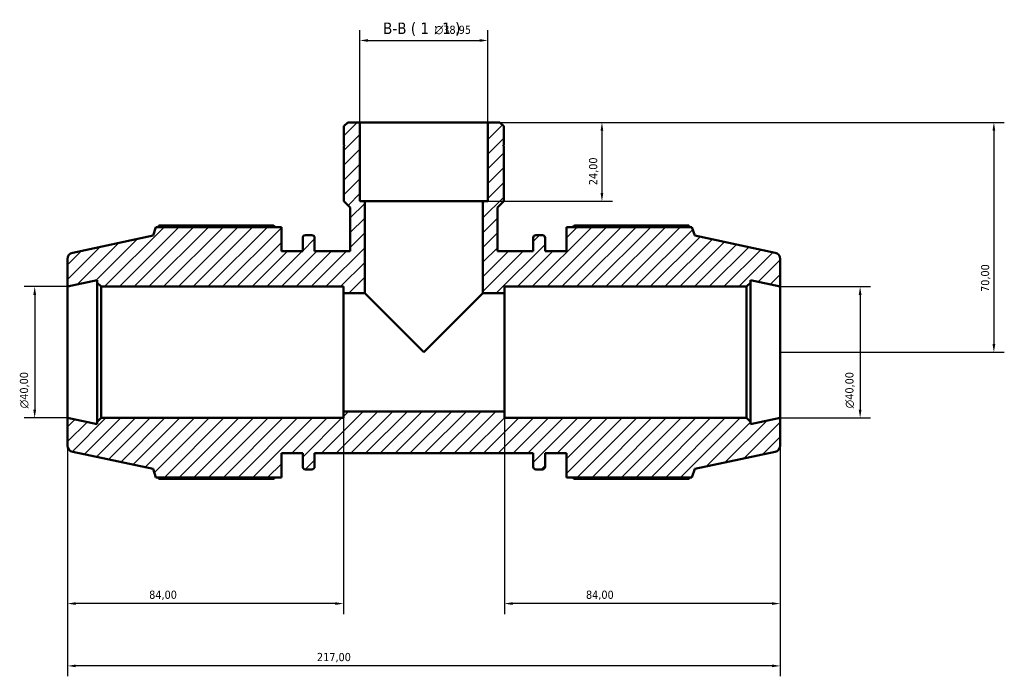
# Model space of a CAD drawing. Header units: millimetres. Extents: x 0 to 931, y 0 to 945.
# Tile 6 of 6: x 317 to 617, y 745 to 945. Entities that reach past the tile are written whole.
import ezdxf

# ---------------------------------------------------------------- set-up
doc = ezdxf.new("R2010")
doc.units = ezdxf.units.MM
for name, color, linetype, lineweight in [('Dimension (ISO)', 7, 'Continuous', 25), ('Hatch (ISO)', 7, 'Continuous', 18), ('Symbol (ISO)', 7, 'Continuous', 25), ('Visible (ISO)', 7, 'Continuous', 50)]:
    doc.layers.add(name, color=color, linetype=linetype, lineweight=lineweight)
doc.styles.add('Label Text (ISO)', font='tahoma.ttf')
doc.styles.add('Note Text (ISO)', font='tahoma.ttf')
doc.dimstyles.new('Default (ISO)', dxfattribs={"dimtxt": 2.5, "dimasz": 2.5, "dimexe": 3.175, "dimexo": 0, "dimgap": 0.762, "dimtad": 1, "dimrnd": 1e-08, "dimzin": 0, "dimtxsty": 'Note Text (ISO)', "dimcen": 0.09, "dimdle": 10, "dimclrd": 256, "dimclre": 256, "dimclrt": 232, "dimazin": 0, "dimtfac": 1.40208, "dimtmove": 0, "dimatfit": 3, "dimfxl": 1, "dimtolj": 1, "dimtzin": 0, "dimlwd": -1, "dimlwe": -1, "dimarcsym": 0})

# ---------------------------------------------------------------- blocks, each defined once
blk = doc.blocks.new('*D7')
at = {"layer": 'Defpoints', "color": 0, "transparency": 16777216}
for p in [(459.51, 938.63), (420.56, 913.67), (459.51, 913.67)]:
    blk.add_point(p, dxfattribs=at)
at = {"layer": 'Dimension (ISO)', "transparency": 16777216}
for p, q in [((420.56, 913.67), (420.56, 941.81)), ((459.51, 913.67), (459.51, 941.81)), ((423.06, 938.63), (457.01, 938.63))]:
    blk.add_line(p, q, dxfattribs=at)
for points in [[(423.06, 939.05), (423.06, 938.21), (420.56, 938.63)], [(457.01, 939.05), (457.01, 938.21), (459.51, 938.63)]]:
    blk.add_solid(points, dxfattribs=at)
at = {"layer": 'Dimension (ISO)', "color": 232, "true_color": 0xca0064, "transparency": 16777216, "insert": (443.35, 943.15), "char_height": 2.5, "attachment_point": 1, "style": 'Note Text (ISO)'}
blk.add_mtext('\\A1;\\fAIGDT|b0|i0;\\H2.5000;\\ln\\fTahoma|b0|i0;\\H2.5000;38,95', dxfattribs=at)
blk = doc.blocks.new('*D8')
at = {"layer": 'Defpoints', "color": 0, "transparency": 16777216}
for p in [(548.53, 863.67), (548.53, 823.67), (572.86, 823.67)]:
    blk.add_point(p, dxfattribs=at)
at = {"layer": 'Dimension (ISO)', "transparency": 16777216}
for p, q in [((548.53, 863.67), (576.04, 863.67)), ((572.86, 861.17), (572.86, 826.17)), ((548.53, 823.67), (576.04, 823.67))]:
    blk.add_line(p, q, dxfattribs=at)
for points in [[(572.44, 861.17), (573.28, 861.17), (572.86, 863.67)], [(572.44, 826.17), (573.28, 826.17), (572.86, 823.67)]]:
    blk.add_solid(points, dxfattribs=at)
at = {"layer": 'Dimension (ISO)', "color": 232, "true_color": 0xca0064, "transparency": 16777216, "insert": (568.34, 826.62), "char_height": 2.5, "attachment_point": 1, "rotation": 90, "style": 'Note Text (ISO)'}
blk.add_mtext('\\A1;\\fAIGDT|b0|i0;\\H2.5000;\\ln\\fTahoma|b0|i0;\\H2.5000;40,00', dxfattribs=at)
blk = doc.blocks.new('*D9')
at = {"layer": 'Defpoints', "color": 0, "transparency": 16777216}
for p in [(464.53, 825.67), (548.53, 823.67), (464.53, 767.15)]:
    blk.add_point(p, dxfattribs=at)
at = {"layer": 'Dimension (ISO)', "transparency": 16777216}
for p, q in [((464.53, 825.67), (464.53, 763.97)), ((548.53, 823.67), (548.53, 763.97)), ((546.03, 767.15), (467.03, 767.15))]:
    blk.add_line(p, q, dxfattribs=at)
for points in [[(467.03, 767.56), (467.03, 766.73), (464.53, 767.15)], [(546.03, 767.56), (546.03, 766.73), (548.53, 767.15)]]:
    blk.add_solid(points, dxfattribs=at)
at = {"layer": 'Dimension (ISO)', "color": 232, "true_color": 0xca0064, "transparency": 16777216, "insert": (489.39, 771.09), "char_height": 2.5, "attachment_point": 1, "style": 'Note Text (ISO)'}
blk.add_mtext('\\A1;84,00', dxfattribs=at)
blk = doc.blocks.new('*D10')
at = {"layer": 'Defpoints', "color": 0, "transparency": 16777216}
for p in [(415.53, 825.67), (331.53, 823.67), (331.53, 767.15)]:
    blk.add_point(p, dxfattribs=at)
at = {"layer": 'Dimension (ISO)', "transparency": 16777216}
for p, q in [((415.53, 825.67), (415.53, 763.97)), ((331.53, 823.67), (331.53, 763.97)), ((413.03, 767.15), (334.03, 767.15))]:
    blk.add_line(p, q, dxfattribs=at)
for points in [[(334.03, 767.56), (334.03, 766.73), (331.53, 767.15)], [(413.03, 767.56), (413.03, 766.73), (415.53, 767.15)]]:
    blk.add_solid(points, dxfattribs=at)
at = {"layer": 'Dimension (ISO)', "color": 232, "true_color": 0xca0064, "transparency": 16777216, "insert": (356.39, 771.09), "char_height": 2.5, "attachment_point": 1, "style": 'Note Text (ISO)'}
blk.add_mtext('\\A1;84,00', dxfattribs=at)
blk = doc.blocks.new('*D11')
at = {"layer": 'Defpoints', "color": 0, "transparency": 16777216}
for p in [(459.51, 913.67), (458.03, 889.67), (494.25, 889.67)]:
    blk.add_point(p, dxfattribs=at)
at = {"layer": 'Dimension (ISO)', "transparency": 16777216}
for p, q in [((459.51, 913.67), (497.42, 913.67)), ((494.25, 911.17), (494.25, 892.17)), ((458.03, 889.67), (497.42, 889.67))]:
    blk.add_line(p, q, dxfattribs=at)
for points in [[(493.83, 911.17), (494.66, 911.17), (494.25, 913.67)], [(493.83, 892.17), (494.66, 892.17), (494.25, 889.67)]]:
    blk.add_solid(points, dxfattribs=at)
at = {"layer": 'Dimension (ISO)', "color": 232, "true_color": 0xca0064, "transparency": 16777216, "insert": (490.31, 894.56), "char_height": 2.5, "attachment_point": 1, "rotation": 90, "style": 'Note Text (ISO)'}
blk.add_mtext('\\A1;24,00', dxfattribs=at)
blk = doc.blocks.new('*D12')
at = {"layer": 'Defpoints', "color": 0, "transparency": 16777216}
for p in [(459.51, 913.67), (548.53, 843.67), (613.59, 843.67)]:
    blk.add_point(p, dxfattribs=at)
at = {"layer": 'Dimension (ISO)', "transparency": 16777216}
for p, q in [((459.51, 913.67), (616.76, 913.67)), ((613.59, 911.17), (613.59, 846.17)), ((548.53, 843.67), (616.76, 843.67))]:
    blk.add_line(p, q, dxfattribs=at)
for points in [[(613.17, 911.17), (614, 911.17), (613.59, 913.67)], [(613.17, 846.17), (614, 846.17), (613.59, 843.67)]]:
    blk.add_solid(points, dxfattribs=at)
at = {"layer": 'Dimension (ISO)', "color": 232, "true_color": 0xca0064, "transparency": 16777216, "insert": (609.65, 862.05), "char_height": 2.5, "attachment_point": 1, "rotation": 90, "style": 'Note Text (ISO)'}
blk.add_mtext('\\A1;70,00', dxfattribs=at)
blk = doc.blocks.new('*D13')
at = {"layer": 'Defpoints', "color": 0, "transparency": 16777216}
for p in [(331.53, 863.67), (321.53, 823.67), (331.53, 823.67)]:
    blk.add_point(p, dxfattribs=at)
at = {"layer": 'Dimension (ISO)', "transparency": 16777216}
for p, q in [((331.53, 863.67), (318.36, 863.67)), ((321.53, 861.17), (321.53, 826.17)), ((331.53, 823.67), (318.36, 823.67))]:
    blk.add_line(p, q, dxfattribs=at)
for points in [[(321.11, 861.17), (321.95, 861.17), (321.53, 863.67)], [(321.11, 826.17), (321.95, 826.17), (321.53, 823.67)]]:
    blk.add_solid(points, dxfattribs=at)
at = {"layer": 'Dimension (ISO)', "color": 232, "true_color": 0xca0064, "transparency": 16777216, "insert": (317.01, 826.62), "char_height": 2.5, "attachment_point": 1, "rotation": 90, "style": 'Note Text (ISO)'}
blk.add_mtext('\\A1;\\fAIGDT|b0|i0;\\H2.5000;\\ln\\fTahoma|b0|i0;\\H2.5000;40,00', dxfattribs=at)
blk = doc.blocks.new('*D15')
at = {"layer": 'Defpoints', "color": 0, "transparency": 16777216}
for p in [(331.53, 823.67), (548.53, 823.67), (331.53, 748.17)]:
    blk.add_point(p, dxfattribs=at)
at = {"layer": 'Dimension (ISO)', "transparency": 16777216}
for p, q in [((331.53, 823.67), (331.53, 745)), ((548.53, 823.67), (548.53, 745)), ((546.03, 748.17), (334.03, 748.17))]:
    blk.add_line(p, q, dxfattribs=at)
for points in [[(334.03, 748.59), (334.03, 747.76), (331.53, 748.17)], [(546.03, 748.59), (546.03, 747.76), (548.53, 748.17)]]:
    blk.add_solid(points, dxfattribs=at)
at = {"layer": 'Dimension (ISO)', "color": 232, "true_color": 0xca0064, "transparency": 16777216, "insert": (407.48, 752.11), "char_height": 2.5, "attachment_point": 1, "style": 'Note Text (ISO)'}
blk.add_mtext('\\A1;217,00', dxfattribs=at)

msp = doc.modelspace()

# ---------------------------------------------------------------- hatches: boundary and pattern name
at = {"layer": 'Hatch (ISO)'}
h = msp.add_hatch(dxfattribs=at)
h.set_pattern_fill('ANSI31', color=256, scale=25.4, style=0)
h.set_pattern_definition([(45, (0, 0), (-2.245064, 2.245064), [])])
edge = h.paths.add_edge_path()
edge.add_ellipse((546.531, 815.292), major_axis=(0.416, -1.956), ratio=1, start_angle=0, end_angle=78)
edge.add_line((548.531, 815.292), (548.531, 823.672))
edge.add_line((548.531, 823.672), (539.49, 821.75))
edge.add_line((539.49, 821.75), (539.49, 822.472))
edge.add_line((539.49, 822.472), (538.29, 823.672))
edge.add_line((538.29, 823.672), (464.531, 823.672))
edge.add_line((464.531, 823.672), (464.531, 825.672))
edge.add_line((464.531, 825.672), (415.531, 825.672))
edge.add_line((415.531, 825.672), (415.531, 823.672))
edge.add_line((415.531, 823.672), (341.773, 823.672))
edge.add_line((341.773, 823.672), (340.573, 822.472))
edge.add_line((340.573, 822.472), (340.573, 821.75))
edge.add_line((340.573, 821.75), (331.531, 823.672))
edge.add_line((331.531, 823.672), (331.531, 815.292))
edge.add_ellipse((333.531, 815.292), major_axis=(-2, 0), ratio=1, start_angle=0, end_angle=78)
edge.add_line((333.115, 813.335), (357.571, 808.137))
edge.add_line((357.571, 808.137), (358.414, 805.542))
edge.add_line((358.414, 805.542), (396.631, 805.542))
edge.add_line((396.631, 805.542), (396.631, 812.922))
edge.add_line((396.631, 812.922), (403.141, 812.922))
edge.add_line((403.141, 812.922), (403.141, 808.802))
edge.add_ellipse((403.941, 808.802), major_axis=(-0.8, 0), ratio=1, start_angle=0, end_angle=90)
edge.add_line((403.941, 808.002), (405.958, 808.002))
edge.add_ellipse((405.958, 808.802), major_axis=(0, -0.8), ratio=1, start_angle=0, end_angle=90)
edge.add_line((406.758, 808.802), (406.758, 812.922))
edge.add_line((406.758, 812.922), (473.305, 812.922))
edge.add_line((473.305, 812.922), (473.305, 808.802))
edge.add_ellipse((474.105, 808.802), major_axis=(-0.8, 0), ratio=1, start_angle=0, end_angle=90)
edge.add_line((474.105, 808.002), (476.121, 808.002))
edge.add_ellipse((476.121, 808.802), major_axis=(0, -0.8), ratio=1, start_angle=0, end_angle=90)
edge.add_line((476.921, 808.802), (476.921, 812.922))
edge.add_line((476.921, 812.922), (483.431, 812.922))
edge.add_line((483.431, 812.922), (483.431, 805.542))
edge.add_line((483.431, 805.542), (521.648, 805.542))
edge.add_line((521.648, 805.542), (522.491, 808.137))
edge.add_line((522.491, 808.137), (546.947, 813.335))
edge = h.paths.add_edge_path()
edge.add_line((464.376, 912.504), (463.208, 913.672))
edge.add_line((463.208, 913.672), (459.507, 913.672))
edge.add_line((459.507, 913.672), (459.507, 889.672))
edge.add_line((459.507, 889.672), (458.031, 889.672))
edge.add_line((458.031, 889.672), (458.031, 861.672))
edge.add_line((458.031, 861.672), (464.531, 861.672))
edge.add_line((464.531, 861.672), (464.531, 863.672))
edge.add_line((464.531, 863.672), (538.29, 863.672))
edge.add_line((538.29, 863.672), (539.49, 864.872))
edge.add_line((539.49, 864.872), (539.49, 865.594))
edge.add_line((539.49, 865.594), (548.531, 863.672))
edge.add_line((548.531, 863.672), (548.531, 872.053))
edge.add_ellipse((546.531, 872.053), major_axis=(2, 0), ratio=1, start_angle=0, end_angle=78)
edge.add_line((546.947, 874.009), (522.491, 879.207))
edge.add_line((522.491, 879.207), (521.648, 881.802))
edge.add_line((521.648, 881.802), (483.431, 881.802))
edge.add_line((483.431, 881.802), (483.431, 874.422))
edge.add_line((483.431, 874.422), (476.921, 874.422))
edge.add_line((476.921, 874.422), (476.921, 878.542))
edge.add_ellipse((476.121, 878.542), major_axis=(0.8, 0), ratio=1, start_angle=0, end_angle=90)
edge.add_line((476.121, 879.342), (474.105, 879.342))
edge.add_ellipse((474.105, 878.542), major_axis=(0, 0.8), ratio=1, start_angle=0, end_angle=90)
edge.add_line((473.305, 878.542), (473.305, 874.422))
edge.add_line((473.305, 874.422), (462.429, 874.422))
edge.add_line((462.429, 874.422), (462.429, 887.725))
edge.add_line((462.429, 887.725), (464.376, 889.672))
edge.add_line((464.376, 889.672), (464.376, 906.472))
edge.add_line((464.376, 906.472), (464.076, 906.472))
edge.add_line((464.076, 906.472), (464.376, 906.772))
edge.add_line((464.376, 906.772), (464.376, 912.504))
edge = h.paths.add_edge_path()
edge.add_line((416.855, 913.672), (415.686, 912.504))
edge.add_line((415.686, 912.504), (415.686, 906.772))
edge.add_line((415.686, 906.772), (415.986, 906.472))
edge.add_line((415.986, 906.472), (415.686, 906.472))
edge.add_line((415.686, 906.472), (415.686, 889.672))
edge.add_line((415.686, 889.672), (417.634, 887.725))
edge.add_line((417.634, 887.725), (417.634, 874.422))
edge.add_line((417.634, 874.422), (406.758, 874.422))
edge.add_line((406.758, 874.422), (406.758, 878.542))
edge.add_ellipse((405.958, 878.542), major_axis=(0.8, 0), ratio=1, start_angle=0, end_angle=90)
edge.add_line((405.958, 879.342), (403.941, 879.342))
edge.add_ellipse((403.941, 878.542), major_axis=(0, 0.8), ratio=1, start_angle=0, end_angle=90)
edge.add_line((403.141, 878.542), (403.141, 874.422))
edge.add_line((403.141, 874.422), (396.631, 874.422))
edge.add_line((396.631, 874.422), (396.631, 881.802))
edge.add_line((396.631, 881.802), (358.414, 881.802))
edge.add_line((358.414, 881.802), (357.571, 879.207))
edge.add_line((357.571, 879.207), (333.115, 874.009))
edge.add_ellipse((333.531, 872.053), major_axis=(-0.416, 1.956), ratio=1, start_angle=0, end_angle=78)
edge.add_line((331.531, 872.053), (331.531, 863.672))
edge.add_line((331.531, 863.672), (340.573, 865.594))
edge.add_line((340.573, 865.594), (340.573, 864.872))
edge.add_line((340.573, 864.872), (341.773, 863.672))
edge.add_line((341.773, 863.672), (415.531, 863.672))
edge.add_line((415.531, 863.672), (415.531, 861.672))
edge.add_line((415.531, 861.672), (422.031, 861.672))
edge.add_line((422.031, 861.672), (422.031, 889.672))
edge.add_line((422.031, 889.672), (420.555, 889.672))
edge.add_line((420.555, 889.672), (420.555, 913.672))
edge.add_line((420.555, 913.672), (416.855, 913.672))

# ---------------------------------------------------------------- linework, layer by layer
at = {"layer": 'Visible (ISO)'}
for p, q in [((416.855, 913.672), (415.686, 912.504)), ((415.686, 912.504), (415.686, 906.772)), ((420.555, 913.672), (416.855, 913.672)), ((420.555, 889.672), (420.555, 913.672)), ((459.507, 913.672), (420.555, 913.672)), ((463.208, 913.672), (459.507, 913.672)), ((459.507, 913.672), (459.507, 889.672)), ((464.376, 912.504), (463.208, 913.672)), ((464.376, 906.772), (464.376, 912.504)), ((415.686, 906.772), (415.986, 906.472)), ((415.986, 906.472), (415.686, 906.472)), ((415.686, 906.472), (415.686, 889.672)), ((464.076, 906.472), (464.376, 906.772)), ((464.376, 906.472), (464.076, 906.472)), ((464.376, 889.672), (464.376, 906.472)), ((415.686, 889.672), (417.634, 887.725)), ((417.634, 887.725), (417.634, 874.422)), ((422.031, 889.672), (420.555, 889.672)), ((422.031, 861.672), (422.031, 889.672)), ((458.031, 889.672), (422.031, 889.672)), ((459.507, 889.672), (458.031, 889.672)), ((458.031, 889.672), (458.031, 861.672)), ((462.429, 887.725), (464.376, 889.672)), ((462.429, 874.422), (462.429, 887.725)), ((358.414, 881.802), (357.571, 879.207)), ((396.631, 881.802), (358.414, 881.802)), ((394.171, 882.25), (359.347, 882.25)), ((396.631, 874.422), (396.631, 881.802)), ((521.648, 881.802), (483.431, 881.802)), ((483.431, 881.802), (483.431, 874.422)), ((520.716, 882.25), (485.891, 882.25)), ((522.491, 879.207), (521.648, 881.802)), ((357.571, 879.207), (333.115, 874.009)), ((403.141, 878.542), (403.141, 874.422)), ((405.958, 879.342), (403.941, 879.342)), ((406.758, 874.422), (406.758, 878.542)), ((473.305, 878.542), (473.305, 874.422)), ((476.121, 879.342), (474.105, 879.342)), ((476.921, 874.422), (476.921, 878.542)), ((546.947, 874.009), (522.491, 879.207)), ((403.141, 874.422), (396.631, 874.422)), ((417.634, 874.422), (406.758, 874.422)), ((473.305, 874.422), (462.429, 874.422)), ((483.431, 874.422), (476.921, 874.422)), ((331.531, 872.053), (331.531, 863.672)), ((548.531, 863.672), (548.531, 872.053)), ((331.531, 863.672), (340.573, 865.594)), ((331.531, 823.672), (331.531, 863.672)), ((340.573, 865.594), (340.573, 864.872)), ((340.573, 864.872), (341.773, 863.672)), ((340.573, 864.872), (340.573, 822.472)), ((341.773, 863.672), (415.531, 863.672)), ((341.773, 823.672), (341.773, 863.672)), ((415.531, 863.672), (415.531, 861.672)), ((464.531, 861.672), (464.531, 863.672)), ((464.531, 863.672), (538.29, 863.672)), ((538.29, 863.672), (539.49, 864.872)), ((538.29, 863.672), (538.29, 823.672)), ((539.49, 864.872), (539.49, 865.594)), ((539.49, 865.594), (548.531, 863.672)), ((539.49, 822.472), (539.49, 864.872)), ((548.531, 823.672), (548.531, 863.672)), ((415.531, 861.672), (422.031, 861.672)), ((415.531, 825.672), (415.531, 861.672)), ((422.031, 861.672), (440.031, 843.672)), ((440.031, 843.672), (458.031, 861.672)), ((458.031, 861.672), (464.531, 861.672)), ((464.531, 825.672), (464.531, 861.672)), ((464.531, 825.672), (415.531, 825.672)), ((415.531, 825.672), (415.531, 823.672)), ((464.531, 823.672), (464.531, 825.672)), ((340.573, 821.75), (331.531, 823.672)), ((331.531, 823.672), (331.531, 815.292)), ((341.773, 823.672), (340.573, 822.472)), ((340.573, 822.472), (340.573, 821.75)), ((415.531, 823.672), (341.773, 823.672)), ((538.29, 823.672), (464.531, 823.672)), ((539.49, 822.472), (538.29, 823.672)), ((548.531, 823.672), (539.49, 821.75)), ((539.49, 821.75), (539.49, 822.472)), ((548.531, 815.292), (548.531, 823.672)), ((333.115, 813.335), (357.571, 808.137)), ((396.631, 805.542), (396.631, 812.922)), ((396.631, 812.922), (403.141, 812.922)), ((403.141, 812.922), (403.141, 808.802)), ((406.758, 808.802), (406.758, 812.922)), ((406.758, 812.922), (473.305, 812.922)), ((473.305, 812.922), (473.305, 808.802)), ((476.921, 808.802), (476.921, 812.922)), ((476.921, 812.922), (483.431, 812.922)), ((483.431, 812.922), (483.431, 805.542)), ((522.491, 808.137), (546.947, 813.335)), ((357.571, 808.137), (358.414, 805.542)), ((403.941, 808.002), (405.958, 808.002)), ((474.105, 808.002), (476.121, 808.002)), ((521.648, 805.542), (522.491, 808.137)), ((358.414, 805.542), (396.631, 805.542)), ((359.347, 805.094), (394.171, 805.094)), ((483.431, 805.542), (521.648, 805.542)), ((485.891, 805.094), (520.716, 805.094))]:
    msp.add_line(p, q, dxfattribs=at)
for centre, radius, start, end in [((403.941, 878.542), 0.8, 90, 180), ((405.958, 878.542), 0.8, 0, 90), ((474.105, 878.542), 0.8, 90, 180), ((476.121, 878.542), 0.8, 0, 90), ((333.531, 872.053), 2, 102, 180), ((546.531, 872.053), 2, 0, 78), ((333.531, 815.292), 2, 180, 258), ((546.531, 815.292), 2, 282, 0), ((403.941, 808.802), 0.8, 180, 270), ((405.958, 808.802), 0.8, 270, 0), ((474.105, 808.802), 0.8, 180, 270), ((476.121, 808.802), 0.8, 270, 0)]:
    msp.add_arc(centre, radius, start, end, dxfattribs=at)
for points, weights in [([(359.347, 882.25), (359.229, 882.024), (359.115, 881.802)], [1, 1.00064695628, 1.00114598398]), ([(394.171, 882.25), (394.535, 882.024), (394.886, 881.802)], [1.01598000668, 1.01400772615, 1.01188933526]), ([(485.177, 881.802), (485.528, 882.024), (485.891, 882.25)], [1.01188933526, 1.01400772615, 1.01598000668]), ([(520.948, 881.802), (520.834, 882.024), (520.716, 882.25)], [1.00114598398, 1.00064695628, 1]), ([(359.115, 805.542), (359.229, 805.32), (359.347, 805.094)], [1.00114598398, 1.00064695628, 1]), ([(394.886, 805.542), (394.535, 805.32), (394.171, 805.094)], [1.01188933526, 1.01400772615, 1.01598000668]), ([(485.891, 805.094), (485.528, 805.32), (485.177, 805.542)], [1.01598000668, 1.01400772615, 1.01188933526]), ([(520.716, 805.094), (520.834, 805.32), (520.948, 805.542)], [1, 1.00064695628, 1.00114598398])]:
    msp.add_rational_spline(points, weights, degree=2, dxfattribs=at)

# ---------------------------------------------------------------- texts
at = {"layer": 'Symbol (ISO)', "insert": (427.592, 939.964), "char_height": 3.5, "attachment_point": 7, "style": 'Label Text (ISO)'}
msp.add_mtext('B-B ( 1 : 1 )', dxfattribs=at)

# ---------------------------------------------------------------- dimensions: what is measured, and where the dimension line sits
at = {"layer": 'Dimension (ISO)'}
for base, p1, p2, angle, picture, middle in [((459.507, 938.631), (420.555, 913.672), (459.507, 913.672), 180, '*D7', (448.883, 938.631)), ((321.531, 823.672), (331.531, 863.672), (331.531, 823.672), 90, '*D13', (321.531, 832.172)), ((572.861, 823.672), (548.531, 863.672), (548.531, 823.672), 90, '*D8', (572.861, 832.172))]:
    dim = msp.add_linear_dim(base=base, p1=p1, p2=p2, angle=angle, text='\\fAIGDT|b0|i0;\\H2.5000;\\ln\\fTahoma|b0|i0;\\H2.5000;<>', dimstyle='Default (ISO)', override={"dimdec": 2, "dimtp": 0, "dimtm": 0, "dimtdec": 2, "dimtofl": 0, "dimatfit": 1}, dxfattribs=at)
    dim.commit()
    dim.dimension.update_dxf_attribs({"geometry": picture, "text_midpoint": middle, "dimtype": 160})
for base, p1, p2, angle, picture, middle in [((494.247, 889.672), (459.507, 913.672), (458.031, 889.672), 270, '*D11', (494.247, 898.672)), ((613.587, 843.672), (459.507, 913.672), (548.531, 843.672), 90, '*D12', (613.587, 866.172)), ((464.531, 767.147), (548.531, 823.672), (464.531, 825.672), 180, '*D9', (493.531, 767.147)), ((331.531, 748.172), (548.531, 823.672), (331.531, 823.672), 180, '*D15', (412.531, 748.172))]:
    dim = msp.add_linear_dim(base=base, p1=p1, p2=p2, angle=angle, dimstyle='Default (ISO)', override={"dimdec": 2, "dimtp": 0, "dimtm": 0, "dimtdec": 2, "dimtofl": 0, "dimatfit": 1}, dxfattribs=at)
    dim.commit()
    dim.dimension.update_dxf_attribs({"geometry": picture, "text_midpoint": middle, "dimtype": 160})
dim = msp.add_linear_dim(base=(331.531, 767.147), p1=(415.531, 825.672), p2=(331.531, 823.672), dimstyle='Default (ISO)', override={"dimdec": 2, "dimtp": 0, "dimtm": 0, "dimtdec": 2, "dimtofl": 0, "dimatfit": 1}, dxfattribs=at)
dim.commit()
dim.dimension.update_dxf_attribs({"geometry": '*D10', "text_midpoint": (360.531, 767.147), "dimtype": 160})

doc.saveas('drawing.dxf')
